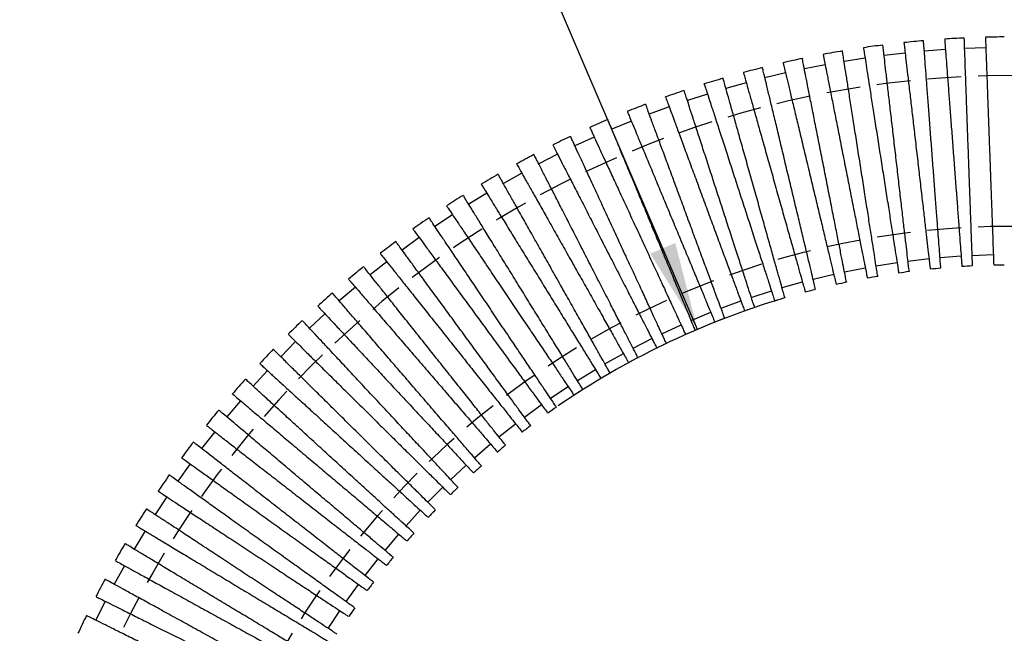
# Model space of a CAD drawing. Header units: millimetres. Extents: x 13 to 546, y 13 to 419.
# Tile 27 of 30: x 371 to 445, y 325 to 371. Entities that reach past the tile are written whole.
import ezdxf

# ---------------------------------------------------------------- set-up
doc = ezdxf.new("R2010")
doc.units = ezdxf.units.MM
doc.header["$LTSCALE"] = 2
doc.linetypes.add('HIDDEN', pattern=[1.905, 1.27, -0.635])
doc.layers.add('DIMENSIONS', color=140, linetype='Continuous', lineweight=25)
doc.layers.add('HIDDEN', color=102, linetype='HIDDEN')
doc.styles.add('SLDTEXTSTYLE0', font='TXT', dxfattribs={"width": 0.7})
doc.dimstyles.new('SLDDIMSTYLE6', dxfattribs={"dimtxt": 4.316016, "dimasz": 6.604, "dimexe": 0, "dimexo": 0.0625, "dimgap": 1.079004, "dimtad": 0, "dimtih": 1, "dimtoh": 1, "dimlfac": 2, "dimrnd": 1e-09, "dimzin": 4, "dimdsep": 46, "dimtxsty": 'SLDTEXTSTYLE0', "dimsah": 1, "dimcen": 0, "dimadec": 0, "dimazin": 1, "dimtfac": 1, "dimtofl": 0, "dimtmove": 0, "dimatfit": 3, "dimfxl": 0, "dimfrac": 2, "dimtolj": 1, "dimtzin": 12, "dimarcsym": 0})

# ---------------------------------------------------------------- blocks, each defined once
blk = doc.blocks.new('_D_13')
at = {"layer": 'DIMENSIONS'}
for p, q in [((375.526, 390.157), (374.077, 390.157)), ((374.077, 390.157), (374.077, 383.298)), ((388.351, 390.157), (389.801, 390.157)), ((389.801, 390.157), (389.801, 383.298)), ((406.727, 383.89), (395.615, 383.89)), ((422.198, 347.671), (406.727, 383.89)), ((374.077, 383.298), (375.526, 383.298)), ((389.801, 383.298), (388.351, 383.298))]:
    blk.add_line(p, q, dxfattribs=at)
blk.add_arc((445.767, 292.494), 60, 107.08875, 124.51767, dxfattribs=at)
blk.add_solid([(422.198, 347.671), (420.538, 354.143), (418.67, 353.345)], dxfattribs=at)
at = {"layer": 'DIMENSIONS', "char_height": 4.2333, "attachment_point": 1, "style": 'SLDTEXTSTYLE0'}
for s, insert in [('R60.0', (373.562, 396.581)), ('2.36', (375.526, 388.755)), ('STATIC', (371.438, 380.929))]:
    blk.add_mtext(s, dxfattribs=dict(at, insert=insert))

msp = doc.modelspace()

# ---------------------------------------------------------------- linework, layer by layer
for p, q in [((443.7979, 368.7788), (442.2115, 368.7214)), ((434.7506, 368.0048), (433.1822, 367.7593)), ((437.7554, 368.3825), (436.1785, 368.1994)), ((440.7727, 368.6406), (439.1898, 368.5202)), ((431.7632, 367.5083), (430.2058, 367.2007)), ((428.7979, 366.8935), (427.2539, 366.5244)), ((425.8593, 366.1617), (424.3312, 365.7316)), ((422.9521, 365.3138), (421.4422, 364.8234)), ((420.0808, 364.3512), (418.5915, 363.8013)), ((417.2499, 363.2754), (415.7837, 362.6669)), ((414.464, 362.0882), (413.023, 361.422)), ((411.7273, 360.7914), (410.3139, 360.0685)), ((409.0443, 359.387), (407.6607, 358.6086)), ((406.4191, 357.8772), (405.0675, 357.0446)), ((403.8558, 356.2645), (402.5383, 355.3789)), ((401.3586, 354.5514), (400.0773, 353.6142)), ((442.7731, 353.219), (444.3596, 353.2765)), ((398.9313, 352.7405), (397.6882, 351.7532)), ((435.5813, 352.4334), (437.1497, 352.679)), ((437.9675, 352.7904), (439.5444, 352.9735)), ((440.3661, 353.0524), (441.949, 353.1728)), ((430.8606, 351.4371), (432.4046, 351.8062)), ((433.2111, 351.9821), (434.7685, 352.2896)), ((428.5337, 350.7992), (430.0618, 351.2293)), ((396.5778, 350.8347), (395.3748, 349.7989)), ((426.2339, 350.0695), (427.7437, 350.5599)), ((423.9648, 349.2491), (425.454, 349.799)), ((394.3017, 348.8371), (393.1408, 347.7543)), ((421.7301, 348.3394), (423.1963, 348.9479)), ((419.5332, 347.3417), (420.9742, 348.0079)), ((392.1067, 346.7507), (390.9897, 345.6227)), ((417.3777, 346.2576), (418.7911, 346.9805)), ((415.2669, 345.0888), (416.6504, 345.8672)), ((389.9962, 344.5789), (388.9248, 343.4075)), ((413.2041, 343.8372), (414.5557, 344.6699)), ((411.1926, 342.5048), (412.51, 343.3904)), ((387.9735, 342.3251), (386.9494, 341.112)), ((409.2355, 341.0936), (410.5168, 342.0308)), ((386.0419, 339.9927), (385.0667, 338.74)), ((407.336, 339.6058), (408.5791, 340.5932)), ((405.497, 338.0439), (406.6999, 339.0798)), ((384.2043, 337.5856), (383.2796, 336.2952)), ((403.7214, 336.4102), (404.8823, 337.493)), ((402.012, 334.7074), (403.1291, 335.8354)), ((382.4637, 335.1074), (381.5909, 333.7814)), ((400.3716, 332.938), (401.443, 334.1095)), ((380.8227, 332.5622), (380.0033, 331.2025)), ((398.8026, 331.105), (399.8267, 332.318)), ((397.3076, 329.2112), (398.2828, 330.4639)), ((379.2841, 329.9538), (378.5192, 328.5627)), ((395.8889, 327.2595), (396.8136, 328.5499)), ((377.8501, 327.2864), (377.1411, 325.8661)), ((394.5488, 325.2531), (395.4216, 326.5792))]:
    msp.add_line(p, q)
for radius, start, end in [(77.1, 92.664854, 93.758767), (77.1, 90.435049, 91.484607), (77.1, 97.212752, 98.306631), (77.1, 94.938774, 96.032326), (77.1, 99.486582, 100.580253), (77.1, 104.034368, 105.128471), (77.1, 101.760659, 102.854563), (77.1, 106.308573, 107.402432), (77.1, 108.582111, 109.676518), (77.1, 110.856485, 111.950294), (77.1, 113.13, 114.224152), (77.1, 115.404168, 116.498114), (77.1, 117.677797, 118.772033), (77.1, 119.952112, 121.045701), (77.1, 122.225339, 123.320037), (77.1, 124.499829, 125.593641), (77.1, 126.773505, 127.867625), (77.1, 129.04774, 130.141385), (60, 97.379669, 98.138842), (60, 95.107574, 95.864151), (60, 92.83213, 93.591221), (60, 90.559866, 91.316244), (60, 101.927268, 102.686466), (60, 99.655266, 100.413795), (77.1, 131.322471, 132.415613), (60, 104.202893, 104.961845), (60, 106.474997, 107.234042), (60, 108.750468, 109.509621), (77.1, 133.595581, 134.689197), (60, 111.023153, 111.781685), (60, 113.297999, 114.057119), (60, 115.570559, 116.329413), (77.1, 135.869302, 136.963359), (60, 117.845523, 118.604795), (60, 120.12064, 120.877152), (77.1, 138.143393, 139.237157), (60, 122.393619, 123.15198), (77.1, 140.417947, 141.51123), (60, 124.668422, 125.426726), (60, 126.940575, 127.699861), (77.1, 142.691243, 143.784634), (60, 129.21619, 129.975102), (60, 131.489051, 132.247371), (77.1, 144.965078, 146.059079), (60, 133.763775, 134.522294), (77.1, 147.239084, 148.33288), (60, 136.035889, 136.794987), (60, 138.311357, 139.070557), (77.1, 149.513404, 150.606886), (60, 140.584323, 141.342704), (77.1, 151.786879, 152.880122), (60, 142.859139, 143.617494), (60, 145.133942, 145.89037), (77.1, 154.061146, 155.154696)]:
    msp.add_arc((445.7674, 292.4939), radius, start, end)
for points, knots in [([(442.8009, 352.4513), (442.8011, 352.446), (442.8017, 352.4301), (442.7932, 352.6646), (442.776, 353.1386), (442.7505, 353.8426), (442.7176, 354.7496), (442.6785, 355.8303), (442.634, 357.0596), (442.5855, 358.3975), (442.5343, 359.8099), (442.482, 361.2544), (442.4299, 362.6906), (442.3797, 364.0789), (442.3326, 365.3769), (442.29, 366.5522), (442.2533, 367.566), (442.2233, 368.3946), (442.2008, 369.0144), (442.1874, 369.386), (442.1818, 369.5401), (442.1832, 369.5015), (442.1833, 369.4975)], [0, 0, 0, 0, 0.027487, 0.0811715, 0.134855, 0.1885386, 0.2422245, 0.2959104, 0.3496005, 0.4032907, 0.4569845, 0.5106784, 0.5643737, 0.6180691, 0.6717634, 0.7254578, 0.7791495, 0.8328412, 0.8865298, 0.9402185, 0.9939047, 1, 1, 1, 1]), ([(443.7699, 369.5519), (443.7703, 369.5423), (443.771, 369.5211), (443.7827, 369.1985), (443.8027, 368.6467), (443.8306, 367.8779), (443.8657, 366.9084), (443.9065, 365.7809), (443.9527, 364.5076), (444.0019, 363.1472), (444.0539, 361.7139), (444.106, 360.2739), (444.1579, 358.8422), (444.2071, 357.4849), (444.253, 356.2163), (444.2937, 355.0948), (444.3285, 354.1327), (444.3561, 353.372), (444.3757, 352.8299), (444.387, 352.5194), (444.3875, 352.5039), (444.3878, 352.4971)], [0, 0, 0, 0, 0.0442927, 0.0987481, 0.1516686, 0.2061238, 0.2590458, 0.3135024, 0.3664271, 0.4208864, 0.4738141, 0.5282765, 0.5812064, 0.6356712, 0.6886014, 0.7430666, 0.7959944, 0.8504574, 0.9033813, 0.9578401, 1, 1, 1, 1]), ([(434.631, 368.7693), (434.6325, 368.7596), (434.6359, 368.738), (434.6859, 368.4181), (434.7715, 367.8717), (434.8906, 367.1108), (435.0407, 366.1517), (435.2153, 365.0364), (435.4124, 363.7771), (435.623, 362.4319), (435.8448, 361.0148), (436.0677, 359.5912), (436.2892, 358.1759), (436.4992, 356.8344), (436.6955, 355.5807), (436.8689, 354.4725), (437.0177, 353.5221), (437.1353, 352.7709), (437.219, 352.2359), (437.2669, 351.9299), (437.2692, 351.9151), (437.2703, 351.9087)], [0, 0, 0, 0, 0.04441852, 0.09887518, 0.15179694, 0.20625335, 0.25917657, 0.31363442, 0.36656029, 0.42102086, 0.47394974, 0.52841344, 0.58134452, 0.63581059, 0.68874191, 0.74320836, 0.79613742, 0.85060165, 0.90352667, 0.95798675, 1, 1, 1, 1]), ([(438.0561, 352.0273), (438.0568, 352.0212), (438.059, 352.0022), (438.033, 352.2264), (437.9794, 352.6883), (437.899, 353.3803), (437.7952, 354.2747), (437.6712, 355.3428), (437.5299, 356.5599), (437.3759, 357.8863), (437.2131, 359.2882), (437.0464, 360.7235), (436.8806, 362.1521), (436.7201, 363.5345), (436.5698, 364.8288), (436.4336, 366.0022), (436.3158, 367.0164), (436.2193, 367.8475), (436.1469, 368.4715), (436.1028, 368.8508), (436.0843, 369.01), (436.0887, 368.9725), (436.0893, 368.9676)], [0, 0, 0, 0, 0.0254611, 0.0791464, 0.1328306, 0.1865148, 0.2402013, 0.2938878, 0.3475786, 0.4012693, 0.4549638, 0.5086583, 0.5623543, 0.6160503, 0.6697454, 0.7234405, 0.7771329, 0.8308253, 0.8845147, 0.9382041, 0.991891, 1, 1, 1, 1]), ([(437.6663, 369.1496), (437.6673, 369.1413), (437.6694, 369.1224), (437.7061, 368.8066), (437.7693, 368.262), (437.8577, 367.501), (437.9692, 366.5404), (438.0991, 365.4221), (438.2458, 364.1583), (438.4027, 362.8074), (438.568, 361.3834), (438.7342, 359.9521), (438.8995, 358.5283), (439.0563, 357.1779), (439.2029, 355.915), (439.3326, 354.7978), (439.444, 353.8385), (439.5322, 353.0791), (439.5952, 352.5365), (439.6316, 352.2231), (439.6336, 352.2055), (439.6345, 352.1977)], [0, 0, 0, 0, 0.0434376, 0.0978936, 0.1508147, 0.2052705, 0.2581931, 0.3126503, 0.3655755, 0.4200354, 0.4729636, 0.5274267, 0.5803571, 0.6348225, 0.6877532, 0.7422191, 0.7951475, 0.8496112, 0.9025356, 0.9569951, 1, 1, 1, 1]), ([(440.4244, 352.2851), (440.4248, 352.2794), (440.4262, 352.2616), (440.4086, 352.4924), (440.373, 352.9607), (440.32, 353.6583), (440.2513, 354.5619), (440.1697, 355.634), (440.0763, 356.8624), (439.9753, 358.1906), (439.8678, 359.6047), (439.7587, 361.0394), (439.6491, 362.4799), (439.5442, 363.8594), (439.445, 365.1636), (439.3562, 366.3322), (439.2785, 367.3535), (439.2158, 368.1781), (439.1681, 368.8058), (439.1398, 369.177), (439.1277, 369.3362), (439.1307, 369.2976), (439.131, 369.2928)], [0, 0, 0, 0, 0.0260862, 0.080537, 0.1334523, 0.187902, 0.2408196, 0.2952717, 0.3481935, 0.4026498, 0.4555752, 0.5100354, 0.5629622, 0.6174239, 0.6703497, 0.7248105, 0.7777337, 0.8321919, 0.8851121, 0.9395671, 0.9924849, 1, 1, 1, 1]), ([(440.7141, 369.4106), (440.7148, 369.4022), (440.7162, 369.3831), (440.7404, 369.0659), (440.782, 368.5189), (440.8401, 367.7549), (440.9134, 366.7903), (440.9988, 365.6676), (441.0953, 364.3989), (441.1984, 363.0428), (441.3071, 361.6133), (441.4164, 360.1765), (441.5251, 358.7473), (441.6281, 357.3919), (441.7245, 356.1242), (441.8098, 355.0029), (441.883, 354.0401), (441.941, 353.2781), (441.9824, 352.7336), (442.0063, 352.4192), (442.0076, 352.4017), (442.0082, 352.3939)], [0, 0, 0, 0, 0.043403, 0.0978589, 0.15078, 0.2052357, 0.2581582, 0.3126153, 0.3655404, 0.4200003, 0.4729284, 0.5273914, 0.5803218, 0.6347871, 0.6877178, 0.7421835, 0.7951119, 0.8495755, 0.9024998, 0.9569592, 1, 1, 1, 1]), ([(431.6126, 368.2711), (431.6151, 368.2584), (431.6205, 368.231), (431.6857, 367.9008), (431.7948, 367.3486), (431.9456, 366.5848), (432.1352, 365.6249), (432.3551, 364.5114), (432.6029, 363.2561), (432.8673, 361.9171), (433.1455, 360.5083), (433.4247, 359.0947), (433.7019, 357.6911), (433.9642, 356.3624), (434.2091, 355.1223), (434.4252, 354.0281), (434.6101, 353.0919), (434.7557, 352.3542), (434.8587, 351.8327), (434.9164, 351.5407), (434.9182, 351.5314), (434.919, 351.5275)], [0, 0, 0, 0, 0.0467614, 0.1012163, 0.1541365, 0.2085912, 0.2615128, 0.3159691, 0.3688934, 0.4233523, 0.4762796, 0.5307417, 0.5836712, 0.6381356, 0.6910652, 0.74553, 0.7984573, 0.8529198, 0.9058431, 0.9603014, 1, 1, 1, 1]), ([(435.7003, 351.6728), (435.7014, 351.6663), (435.7048, 351.6444), (435.6708, 351.8613), (435.6002, 352.3126), (435.4937, 352.9932), (435.355, 353.8786), (435.1901, 354.9327), (435.0006, 356.1431), (434.7953, 357.4543), (434.5764, 358.8527), (434.354, 360.2736), (434.1304, 361.7022), (433.9159, 363.0724), (433.7128, 364.3701), (433.5304, 365.535), (433.3706, 366.5558), (433.2411, 367.383), (433.1421, 368.0157), (433.0824, 368.397), (433.0564, 368.5633), (433.0621, 368.5266), (433.0631, 368.5206)], [0, 0, 0, 0, 0.0233102, 0.0777632, 0.1306806, 0.1851325, 0.2380522, 0.2925063, 0.3454301, 0.3998885, 0.452816, 0.5072782, 0.5602072, 0.6146711, 0.6675991, 0.7220621, 0.7749875, 0.8294479, 0.8823703, 0.9368276, 0.9897476, 1, 1, 1, 1]), ([(431.0396, 350.6886), (431.0412, 350.6816), (431.0471, 350.6568), (430.9991, 350.8579), (430.8958, 351.2899), (430.7379, 351.9505), (430.5323, 352.8106), (430.2854, 353.8431), (430.0031, 355.0241), (429.6945, 356.3151), (429.3675, 357.6832), (429.0318, 359.0873), (428.6969, 360.4882), (428.3721, 361.8471), (428.0671, 363.1228), (427.7897, 364.283), (427.549, 365.2899), (427.3506, 366.1198), (427.2005, 366.748), (427.1066, 367.1407), (427.066, 367.3107), (427.074, 367.277), (427.0755, 367.2707)], [0, 0, 0, 0, 0.0209657, 0.0746539, 0.1283409, 0.1820279, 0.2357171, 0.2894063, 0.3430997, 0.3967931, 0.4504903, 0.5041875, 0.5578863, 0.6115851, 0.6652831, 0.7189811, 0.7726765, 0.8263719, 0.8800642, 0.9337566, 0.9874464, 1, 1, 1, 1]), ([(428.616, 367.6544), (428.62, 367.6378), (428.6284, 367.6029), (428.7102, 367.2603), (428.8439, 366.7012), (429.0273, 365.9339), (429.257, 364.9733), (429.5226, 363.8619), (429.8215, 362.6117), (430.1398, 361.2805), (430.4741, 359.8819), (430.809, 358.4807), (431.1412, 357.0914), (431.4551, 355.7783), (431.7475, 354.555), (432.005, 353.478), (432.2246, 352.5591), (432.397, 351.838), (432.5177, 351.3331), (432.5836, 351.0574), (432.5843, 351.0544), (432.5846, 351.0532)], [0, 0, 0, 0, 0.0493633, 0.103824, 0.1567497, 0.2112102, 0.2641374, 0.3185994, 0.3715293, 0.4259941, 0.478927, 0.5333949, 0.5863299, 0.6408001, 0.6937353, 0.7482058, 0.8011386, 0.8556067, 0.9085354, 0.9629993, 1, 1, 1, 1]), ([(433.36, 351.2278), (433.3613, 351.2211), (433.3658, 351.1985), (433.3243, 351.4086), (433.2366, 351.8525), (433.1037, 352.5257), (432.9311, 353.3996), (432.7244, 354.4466), (432.4883, 355.6421), (432.2305, 356.9475), (431.9577, 358.3294), (431.6779, 359.7462), (431.399, 361.1585), (431.1287, 362.5271), (430.8753, 363.8105), (430.6451, 364.9763), (430.4456, 365.9864), (430.2816, 366.817), (430.1578, 367.4437), (430.0813, 367.8312), (430.0486, 367.9968), (430.0556, 367.9615), (430.0568, 367.9556)], [0, 0, 0, 0, 0.022766, 0.0764524, 0.1301377, 0.1838229, 0.2375104, 0.291198, 0.3448897, 0.3985814, 0.4522769, 0.5059724, 0.5596694, 0.6133665, 0.6670627, 0.7207589, 0.7744525, 0.8281461, 0.8818366, 0.9355271, 0.9892152, 1, 1, 1, 1]), ([(425.6455, 366.9215), (425.6516, 366.8997), (425.664, 366.8555), (425.7648, 366.4975), (425.9244, 365.9303), (426.1415, 365.1592), (426.412, 364.1978), (426.724, 363.0892), (427.0741, 361.8452), (427.4462, 360.5232), (427.8363, 359.1369), (428.2265, 357.7505), (428.6127, 356.3783), (428.977, 355.0837), (429.3157, 353.8803), (429.6131, 352.8235), (429.866, 351.9252), (430.0634, 351.2236), (430.2, 350.7381), (430.2723, 350.4812), (430.2713, 350.485), (430.2709, 350.4864)], [0, 0, 0, 0, 0.05276115, 0.10721775, 0.16013959, 0.21459608, 0.26751949, 0.32197754, 0.37490367, 0.4293645, 0.48229363, 0.53675758, 0.58968878, 0.64415499, 0.69708625, 0.75155264, 0.80448146, 0.85894545, 0.91187017, 0.96632992, 1, 1, 1, 1]), ([(422.7107, 366.057), (422.7098, 366.0596), (422.6975, 366.0978), (422.7435, 365.9561), (422.8527, 365.6197), (423.0425, 365.0352), (423.2936, 364.2621), (423.6062, 363.2996), (423.9651, 362.1947), (424.3667, 360.9579), (424.7925, 359.6469), (425.2381, 358.2749), (425.6828, 356.9057), (426.122, 355.5532), (426.5355, 354.2802), (426.9189, 353.0997), (427.2545, 352.0663), (427.5386, 351.1915), (427.7592, 350.5123), (427.9096, 350.0492), (427.9863, 349.8129), (427.9828, 349.8237), (427.9816, 349.8275)], [0, 0, 0, 0, 0.0038321, 0.0567453, 0.111193, 0.1641063, 0.2185539, 0.2714688, 0.325918, 0.3788357, 0.4332877, 0.4862083, 0.5406635, 0.5935861, 0.6480435, 0.7009661, 0.7554236, 0.8083437, 0.8627987, 0.9157146, 0.9701653, 1, 1, 1, 1]), ([(428.7425, 350.0571), (428.7445, 350.0501), (428.7522, 350.0228), (428.6986, 350.2131), (428.5812, 350.6303), (428.3996, 351.2754), (428.1623, 352.1187), (427.8766, 353.1338), (427.5492, 354.2972), (427.1908, 355.5709), (426.8104, 356.9225), (426.4195, 358.3114), (426.029, 359.6989), (425.6498, 361.0464), (425.2933, 362.3132), (424.9685, 363.4672), (424.6861, 364.4707), (424.4526, 365.3002), (424.2752, 365.9306), (424.1628, 366.3298), (424.1133, 366.5059), (424.1221, 366.4745), (424.124, 366.4677)], [0, 0, 0, 0, 0.0186773, 0.0723653, 0.1260521, 0.1797389, 0.2334278, 0.2871168, 0.3408099, 0.394503, 0.4481999, 0.5018969, 0.5555955, 0.6092941, 0.662992, 0.7166898, 0.7703851, 0.8240803, 0.8777725, 0.9314647, 0.9851544, 1, 1, 1, 1]), ([(419.8127, 365.0771), (419.811, 365.0819), (419.7977, 365.1178), (419.8537, 364.9662), (419.9837, 364.614), (420.2026, 364.0212), (420.4899, 363.2432), (420.8453, 362.2805), (421.2518, 361.1797), (421.7053, 359.9516), (422.1847, 358.6532), (422.6852, 357.2978), (423.1835, 355.9482), (423.6746, 354.6182), (424.1356, 353.3696), (424.5619, 352.2152), (424.9337, 351.2082), (425.2469, 350.3601), (425.4884, 349.7061), (425.65, 349.2683), (425.7292, 349.0538), (425.7227, 349.0715), (425.7206, 349.0771)], [0, 0, 0, 0, 0.0080901, 0.0610113, 0.1154671, 0.1683884, 0.2228443, 0.2757672, 0.3302248, 0.3831505, 0.4376109, 0.4905395, 0.545003, 0.5979337, 0.6523993, 0.7053298, 0.7597955, 0.8127234, 0.8671864, 0.9201101, 0.9745689, 1, 1, 1, 1]), ([(426.4727, 349.3342), (426.4749, 349.3274), (426.4846, 349.2975), (426.4268, 349.4754), (426.2971, 349.8749), (426.0935, 350.5018), (425.826, 351.3252), (425.503, 352.3199), (425.1319, 353.4626), (424.7248, 354.7161), (424.292, 356.0486), (423.8467, 357.4199), (423.4011, 358.7918), (422.9677, 360.1262), (422.5596, 361.3829), (422.1871, 362.5299), (421.8624, 363.5297), (421.593, 364.3591), (421.3873, 364.9925), (421.255, 365.3997), (421.1953, 365.5836), (421.2045, 365.5554), (421.2067, 365.5484)], [0, 0, 0, 0, 0.0158335, 0.0695253, 0.1232158, 0.1769063, 0.2305988, 0.2842914, 0.3379881, 0.3916848, 0.4453853, 0.4990859, 0.5527882, 0.6064906, 0.6601922, 0.7138937, 0.7675928, 0.8212918, 0.8749878, 0.9286838, 0.9823773, 1, 1, 1, 1]), ([(424.2349, 348.5177), (424.2369, 348.5121), (424.2493, 348.4786), (424.1896, 348.6404), (424.0518, 349.0134), (423.83, 349.6143), (423.5353, 350.4124), (423.179, 351.3772), (422.7655, 352.4971), (422.3137, 353.7208), (421.8283, 355.0354), (421.3317, 356.3802), (420.8291, 357.7413), (420.3439, 359.0556), (419.8808, 360.3096), (419.4615, 361.4451), (419.0902, 362.4508), (418.7845, 363.2788), (418.5457, 363.9254), (418.3916, 364.3428), (418.3174, 364.5438), (418.326, 364.5205), (418.3285, 364.5136)], [0, 0, 0, 0, 0.0109139, 0.0653716, 0.118293, 0.172749, 0.2256724, 0.2801304, 0.3330578, 0.3875199, 0.4404512, 0.4949173, 0.5478503, 0.6023185, 0.6552508, 0.7097183, 0.7626481, 0.8171131, 0.8700399, 0.9245018, 0.9774262, 1, 1, 1, 1]), ([(416.9506, 363.9965), (416.9567, 363.9819), (416.9695, 363.9511), (417.1026, 363.6303), (417.3216, 363.1027), (417.6228, 362.377), (418.0003, 361.4674), (418.4374, 360.4141), (418.9295, 359.2286), (419.4537, 357.9654), (420.0047, 356.6378), (420.557, 355.3072), (421.1048, 353.9872), (421.6229, 352.739), (422.1058, 351.5755), (422.5312, 350.5505), (422.8945, 349.6752), (423.1799, 348.9875), (423.3804, 348.5044), (423.4907, 348.2387), (423.4926, 348.2341), (423.4934, 348.2322)], [0, 0, 0, 0, 0.0485342, 0.1029948, 0.1559205, 0.2103809, 0.2633081, 0.3177701, 0.3707, 0.4251647, 0.4780976, 0.5325654, 0.5855004, 0.6399706, 0.6929057, 0.7473762, 0.800309, 0.8547771, 0.9077059, 0.9621698, 1, 1, 1, 1]), ([(422.0252, 347.6284), (422.0277, 347.6224), (422.0359, 347.6025), (421.9511, 347.8069), (421.7753, 348.2305), (421.5106, 348.8683), (421.1665, 349.6974), (420.757, 350.6839), (420.287, 351.8165), (419.7779, 353.043), (419.2352, 354.3506), (418.6839, 355.679), (418.1297, 357.0144), (417.5982, 358.2949), (417.095, 359.5073), (416.6434, 360.5954), (416.2479, 361.5484), (415.9275, 362.3204), (415.6826, 362.9103), (415.5355, 363.2649), (415.4715, 363.4191), (415.4858, 363.3846), (415.488, 363.3792)], [0, 0, 0, 0, 0.0237191, 0.078174, 0.1310933, 0.185547, 0.2384686, 0.2929247, 0.3458504, 0.4003107, 0.45324, 0.5077042, 0.560635, 0.6151009, 0.6680307, 0.7224957, 0.775423, 0.8298853, 0.8828095, 0.9372687, 0.9901906, 1, 1, 1, 1]), ([(419.8565, 346.6425), (419.8594, 346.6362), (419.8694, 346.6146), (419.7794, 346.8092), (419.5901, 347.2186), (419.303, 347.8396), (418.9288, 348.649), (418.4826, 349.614), (417.9697, 350.7233), (417.4136, 351.926), (416.8201, 353.2096), (416.2167, 354.5146), (415.6096, 355.8276), (415.027, 357.0878), (414.4747, 358.2823), (413.9785, 359.3554), (413.5433, 360.2968), (413.19, 361.0609), (412.9192, 361.6466), (412.7547, 362.0023), (412.6824, 362.1587), (412.6976, 362.1257), (412.7003, 362.1198)], [0, 0, 0, 0, 0.0220981, 0.0765498, 0.1294658, 0.1839163, 0.2368346, 0.2912873, 0.3442097, 0.3986667, 0.4515928, 0.5060536, 0.5589812, 0.6134438, 0.6663704, 0.7208321, 0.7737562, 0.8282153, 0.8811364, 0.9355923, 0.988511, 1, 1, 1, 1]), ([(414.1349, 362.7998), (414.1426, 362.7831), (414.1587, 362.7484), (414.3085, 362.4244), (414.5513, 361.8994), (414.8836, 361.1806), (415.2992, 360.2817), (415.7797, 359.2425), (416.3198, 358.0743), (416.8948, 356.8308), (417.4985, 355.5251), (418.103, 354.2176), (418.7022, 352.9216), (419.2683, 351.6973), (419.7954, 350.5574), (420.2592, 349.5543), (420.6545, 348.6993), (420.9644, 348.0291), (421.1808, 347.5611), (421.298, 347.3075), (421.2986, 347.3063), (421.2988, 347.3058)], [0, 0, 0, 0, 0.0502402, 0.10469691, 0.15761882, 0.21207539, 0.26499884, 0.31945693, 0.37238308, 0.42684392, 0.47977307, 0.53423705, 0.58716832, 0.64163458, 0.69456595, 0.74903247, 0.80196146, 0.85642562, 0.90935052, 0.96381047, 1, 1, 1, 1]), ([(411.3732, 361.4837), (411.3792, 361.472), (411.3921, 361.4467), (411.5457, 361.1464), (411.8023, 360.6447), (412.1571, 359.951), (412.6029, 359.0795), (413.1199, 358.0685), (413.7027, 356.9291), (414.3243, 355.7137), (414.9783, 354.4351), (415.6344, 353.1523), (416.2858, 351.8786), (416.9025, 350.673), (417.4779, 349.548), (417.9855, 348.5554), (418.4198, 347.7063), (418.7619, 347.0374), (419.0037, 346.5648), (419.1389, 346.3005), (419.143, 346.2923), (419.1448, 346.2889)], [0, 0, 0, 0, 0.0468001, 0.1012602, 0.1541853, 0.2086452, 0.2615718, 0.3160332, 0.3689625, 0.4234266, 0.4763589, 0.5308261, 0.5837606, 0.6382302, 0.6911649, 0.7456347, 0.7985671, 0.8530347, 0.905963, 0.9604265, 1, 1, 1, 1]), ([(417.7282, 345.5724), (417.731, 345.5668), (417.7402, 345.5487), (417.6378, 345.749), (417.4272, 346.1608), (417.1113, 346.7784), (416.7012, 347.5803), (416.2137, 348.5335), (415.6544, 349.627), (415.049, 350.8105), (414.4039, 352.0719), (413.7489, 353.3525), (413.0907, 354.6394), (412.4599, 355.8728), (411.8629, 357.04), (411.3274, 358.0869), (410.8588, 359.0032), (410.4796, 359.7446), (410.1902, 360.3103), (410.0173, 360.6485), (409.9425, 360.7948), (409.9597, 360.7611), (409.9622, 360.7562)], [0, 0, 0, 0, 0.0245558, 0.0790111, 0.1319306, 0.1863847, 0.2393066, 0.293763, 0.346689, 0.4011497, 0.4540794, 0.5085439, 0.561475, 0.6159411, 0.6688713, 0.7233365, 0.7762641, 0.8307267, 0.8836512, 0.9381106, 0.9910328, 1, 1, 1, 1]), ([(408.6626, 360.0654), (408.6608, 360.0686), (408.6414, 360.103), (408.7168, 359.969), (408.8944, 359.6534), (409.1991, 359.1118), (409.6008, 358.3978), (410.0997, 357.5109), (410.6716, 356.4944), (411.3109, 355.3581), (411.9879, 354.1547), (412.6957, 352.8967), (413.4014, 351.6423), (414.0978, 350.4044), (414.7527, 349.2403), (415.3593, 348.1622), (415.8895, 347.2197), (416.3375, 346.4234), (416.6844, 345.8068), (416.9193, 345.3893), (417.0373, 345.1796), (417.0302, 345.1922), (417.0278, 345.1965)], [0, 0, 0, 0, 0.0054648, 0.0583828, 0.1128354, 0.1657535, 0.220206, 0.2731257, 0.3275799, 0.3805024, 0.4349594, 0.4878848, 0.542345, 0.5952724, 0.6497347, 0.7026621, 0.7571244, 0.8100492, 0.8645091, 0.9174297, 0.9718853, 1, 1, 1, 1]), ([(415.6479, 344.4116), (415.6511, 344.4059), (415.6678, 344.3762), (415.5796, 344.5329), (415.3795, 344.8886), (415.0613, 345.4542), (414.6403, 346.2026), (414.1327, 347.1048), (413.5446, 348.1501), (412.903, 349.2905), (412.2146, 350.5142), (411.5112, 351.7644), (410.8002, 353.0283), (410.1143, 354.2473), (409.4608, 355.409), (408.8698, 356.4593), (408.3474, 357.3879), (407.9184, 358.1504), (407.5846, 358.7438), (407.3713, 359.1229), (407.2706, 359.302), (407.2841, 359.2779), (407.2879, 359.2712)], [0, 0, 0, 0, 0.0130628, 0.0675192, 0.1204395, 0.1748944, 0.2278167, 0.2822735, 0.3351999, 0.3896609, 0.4425911, 0.4970562, 0.549988, 0.604455, 0.6573861, 0.7118524, 0.7647811, 0.8192448, 0.8721705, 0.9266311, 0.9795543, 1, 1, 1, 1]), ([(406.0192, 358.5263), (406.0151, 358.5329), (405.9989, 358.5592), (406.1006, 358.3942), (406.3214, 358.0357), (406.6723, 357.4661), (407.1255, 356.7305), (407.6794, 355.8314), (408.3076, 354.8118), (409.0038, 353.6818), (409.7356, 352.4938), (410.4957, 351.2601), (411.2487, 350.0377), (411.987, 348.8393), (412.6763, 347.7204), (413.3095, 346.6926), (413.8575, 345.8031), (414.3138, 345.0626), (414.6603, 344.5001), (414.8818, 344.1405), (414.9818, 343.9782), (414.9654, 344.0048), (414.9617, 344.0109)], [0, 0, 0, 0, 0.017496, 0.0704172, 0.1248731, 0.1777945, 0.2322506, 0.2851739, 0.3396318, 0.3925579, 0.4470186, 0.4999477, 0.5544115, 0.6073424, 0.6618082, 0.7147387, 0.7692043, 0.822132, 0.8765948, 0.9295183, 0.9839768, 1, 1, 1, 1]), ([(413.6209, 343.1607), (413.6215, 343.1597), (413.6423, 343.1259), (413.5674, 343.2474), (413.3838, 343.5455), (413.0673, 344.0592), (412.641, 344.7513), (412.1162, 345.6031), (411.5054, 346.5944), (410.8288, 347.6928), (410.1031, 348.8707), (409.3506, 350.0921), (408.592, 351.3236), (407.8485, 352.5304), (407.1424, 353.6766), (406.4918, 354.7326), (405.9177, 355.6644), (405.4337, 356.4501), (405.0555, 357.064), (404.7964, 357.4845), (404.663, 357.7011), (404.6673, 357.6941), (404.6689, 357.6916)], [0, 0, 0, 0, 0.0016056, 0.0553036, 0.1089998, 0.162696, 0.2163939, 0.2700918, 0.3237937, 0.3774955, 0.4312014, 0.4849074, 0.5386154, 0.5923234, 0.646031, 0.6997385, 0.7534437, 0.8071489, 0.8608511, 0.9145532, 0.9682527, 1, 1, 1, 1]), ([(403.4325, 356.8942), (403.4299, 356.8981), (403.4226, 356.9089), (403.5606, 356.7037), (403.8281, 356.3057), (404.2289, 355.7095), (404.7362, 354.9549), (405.3469, 354.0464), (406.0322, 353.027), (406.7851, 351.9068), (407.5709, 350.7379), (408.3814, 349.5323), (409.179, 348.3457), (409.9556, 347.1905), (410.6751, 346.1201), (411.3302, 345.1456), (411.8907, 344.3118), (412.3496, 343.6291), (412.6907, 343.1218), (412.8916, 342.8228), (412.9753, 342.6984), (412.9532, 342.7312), (412.9519, 342.7331)], [0, 0, 0, 0, 0.0300383, 0.0829691, 0.1374349, 0.1903662, 0.2448323, 0.2977656, 0.3522337, 0.4051698, 0.4596409, 0.5125799, 0.5670541, 0.6199947, 0.6744706, 0.7274105, 0.7818859, 0.8348228, 0.8892951, 0.9422278, 0.9966957, 1, 1, 1, 1]), ([(411.6266, 341.859), (411.623, 341.8644), (411.615, 341.8764), (411.4408, 342.1354), (411.1413, 342.581), (410.713, 343.2182), (410.181, 344.0096), (409.5494, 344.9492), (408.8478, 345.9929), (408.0833, 347.1302), (407.2913, 348.3083), (406.48, 349.5151), (405.6871, 350.6948), (404.9205, 351.8351), (404.216, 352.8832), (403.5806, 353.8284), (403.0441, 354.6265), (402.6108, 355.2711), (402.3056, 355.7251), (402.1244, 355.9946), (402.113, 356.0116), (402.1078, 356.0194)], [0, 0, 0, 0, 0.04289511, 0.09581736, 0.15027431, 0.20319787, 0.25765601, 0.31058336, 0.36504538, 0.41797678, 0.47244305, 0.52537673, 0.5798455, 0.63277897, 0.68724764, 0.74017892, 0.79464539, 0.84757368, 0.90203704, 0.95496265, 1, 1, 1, 1]), ([(400.9047, 355.1719), (400.9086, 355.1665), (400.9174, 355.1546), (401.102, 354.9022), (401.4193, 354.4684), (401.8729, 353.8483), (402.4361, 353.0782), (403.1048, 352.1641), (403.8474, 351.1488), (404.6565, 350.0426), (405.4947, 348.8968), (406.3531, 347.7231), (407.1922, 346.576), (408.0033, 345.4671), (408.7487, 344.448), (409.4209, 343.5291), (409.9884, 342.7533), (410.4467, 342.1267), (410.7693, 341.6856), (410.9607, 341.424), (410.9725, 341.4078), (410.9779, 341.4004)], [0, 0, 0, 0, 0.04289084, 0.09581582, 0.1502756, 0.20320124, 0.2576616, 0.31058934, 0.36505183, 0.41798253, 0.47244807, 0.52538154, 0.57985001, 0.63278487, 0.68725488, 0.74018879, 0.79465795, 0.84758857, 0.90205441, 0.9549808, 1, 1, 1, 1]), ([(409.6889, 340.4736), (409.6917, 340.4698), (409.6994, 340.4593), (409.5534, 340.659), (409.2702, 341.0461), (408.846, 341.6261), (408.3092, 342.36), (407.6629, 343.2435), (406.9377, 344.235), (406.1408, 345.3244), (405.3093, 346.4613), (404.4516, 347.6339), (403.6075, 348.7879), (402.7857, 349.9113), (402.0243, 350.9523), (401.3311, 351.9), (400.738, 352.7109), (400.2524, 353.3747), (399.8916, 353.868), (399.6789, 354.1588), (399.5904, 354.2797), (399.6139, 354.2476), (399.6153, 354.2457)], [0, 0, 0, 0, 0.0300799, 0.0829992, 0.1374531, 0.1903733, 0.2448279, 0.2977517, 0.35221, 0.405138, 0.4596006, 0.5125311, 0.5669966, 0.6199271, 0.6743928, 0.7273213, 0.781785, 0.8347106, 0.8891711, 0.942094, 0.9965517, 1, 1, 1, 1]), ([(398.4427, 353.3556), (398.4419, 353.3567), (398.4168, 353.3883), (398.5073, 353.2744), (398.7262, 352.9988), (399.1022, 352.5253), (399.6098, 351.8862), (400.2312, 351.1038), (400.9585, 350.188), (401.7585, 349.1808), (402.6227, 348.0927), (403.5113, 346.9739), (404.415, 345.836), (405.292, 344.7318), (406.1333, 343.6726), (406.8998, 342.7075), (407.5839, 341.8462), (408.1531, 341.1295), (408.604, 340.5618), (408.907, 340.1803), (409.0657, 339.9805), (409.0594, 339.9884), (409.0571, 339.9913)], [0, 0, 0, 0, 0.0019193, 0.0563689, 0.1092832, 0.1637319, 0.216647, 0.2710964, 0.3240138, 0.3784656, 0.4313859, 0.4858408, 0.5387638, 0.5932215, 0.6461456, 0.7006046, 0.7535274, 0.8079853, 0.8609046, 0.9153589, 0.968274, 1, 1, 1, 1]), ([(407.8164, 339.001), (407.8211, 338.995), (407.8407, 338.9703), (407.7218, 339.1201), (407.462, 339.4471), (407.0476, 339.9689), (406.5119, 340.6435), (405.8564, 341.4687), (405.1127, 342.4051), (404.288, 343.4434), (403.4207, 344.5355), (402.5196, 345.67), (401.6265, 346.7945), (400.7506, 347.8973), (399.9325, 348.9274), (399.1806, 349.8741), (398.5295, 350.6938), (397.987, 351.377), (397.5744, 351.8964), (397.3096, 352.2298), (397.1895, 352.3811), (397.2085, 352.3571), (397.213, 352.3515)], [0, 0, 0, 0, 0.0166961, 0.069617, 0.1240725, 0.1769938, 0.2314497, 0.2843744, 0.3388337, 0.3917626, 0.4462263, 0.499158, 0.5536247, 0.6065569, 0.6610241, 0.7139545, 0.7684199, 0.8213473, 0.8758098, 0.9287344, 0.9831939, 1, 1, 1, 1]), ([(396.0783, 351.4147), (396.0738, 351.4201), (396.0528, 351.4444), (396.1753, 351.3021), (396.4485, 350.9849), (396.8775, 350.4867), (397.4431, 349.8298), (398.1231, 349.0402), (398.9093, 348.1271), (399.7658, 347.1324), (400.6836, 346.0666), (401.6202, 344.979), (402.5659, 343.8806), (403.477, 342.8225), (404.3442, 341.8156), (405.127, 340.9064), (405.8178, 340.1042), (406.3836, 339.4472), (406.8222, 338.9378), (407.0993, 338.6159), (407.2278, 338.4668), (407.2082, 338.4896), (407.2031, 338.4954)], [0, 0, 0, 0, 0.01532137, 0.06977798, 0.12269922, 0.17715512, 0.2300774, 0.2845343, 0.33745898, 0.39191831, 0.44484601, 0.49930847, 0.55223871, 0.60670388, 0.65963498, 0.71410117, 0.76703068, 0.82149536, 0.87442117, 0.92888206, 0.98180376, 1, 1, 1, 1]), ([(406.0139, 337.4436), (406.0153, 337.4419), (406.0415, 337.4115), (405.943, 337.5258), (405.7128, 337.7932), (405.3121, 338.2586), (404.7807, 338.8757), (404.1222, 339.6404), (403.3617, 340.5236), (402.5163, 341.5053), (401.6132, 342.5541), (400.6761, 343.6424), (399.7324, 344.7384), (398.8091, 345.8106), (397.9311, 346.8302), (397.1258, 347.7654), (396.4125, 348.5937), (395.8165, 349.286), (395.3469, 349.8312), (395.0323, 350.1966), (394.8684, 350.387), (394.8765, 350.3776), (394.8794, 350.3742)], [0, 0, 0, 0, 0.0031895, 0.0568833, 0.1105772, 0.164271, 0.2179648, 0.2716617, 0.3253587, 0.3790599, 0.4327612, 0.4864656, 0.5401701, 0.5938753, 0.6475806, 0.7012843, 0.7549879, 0.8086887, 0.8623895, 0.9160873, 0.9697852, 1, 1, 1, 1]), ([(393.7838, 349.3924), (393.7787, 349.3978), (393.7617, 349.416), (393.9076, 349.2596), (394.2109, 348.9345), (394.6807, 348.4307), (395.2825, 347.7855), (396.0134, 347.0019), (396.8388, 346.1169), (397.7503, 345.1396), (398.7058, 344.1152), (399.6953, 343.0543), (400.6731, 342.0059), (401.6291, 340.9809), (402.519, 340.0268), (403.3336, 339.1535), (404.0354, 338.401), (404.616, 337.7786), (405.0531, 337.3098), (405.3246, 337.0188), (405.4425, 336.8924), (405.4181, 336.9185), (405.4141, 336.9228)], [0, 0, 0, 0, 0.0224959, 0.0754226, 0.1298841, 0.1828112, 0.2372729, 0.2902018, 0.3446655, 0.3975972, 0.4520638, 0.5049984, 0.5594681, 0.6124044, 0.666876, 0.7198119, 0.7742831, 0.8272161, 0.8816844, 0.9346132, 0.9890771, 1, 1, 1, 1]), ([(404.2601, 335.8326), (404.2489, 335.8447), (404.2258, 335.8694), (403.9851, 336.1274), (403.5976, 336.543), (403.0553, 337.1243), (402.3885, 337.8393), (401.6025, 338.682), (400.7341, 339.613), (399.7922, 340.6229), (398.8204, 341.6648), (397.8288, 342.728), (396.8632, 343.7633), (395.9335, 344.76), (395.083, 345.6719), (394.3202, 346.4898), (393.681, 347.1751), (393.1699, 347.7231), (392.8184, 348.1), (392.6231, 348.3094), (392.6211, 348.3116), (392.6202, 348.3125)], [0, 0, 0, 0, 0.0501134, 0.1030294, 0.1574799, 0.2103975, 0.2648494, 0.3177708, 0.3722268, 0.4251522, 0.4796123, 0.5325398, 0.5870023, 0.6399294, 0.6943916, 0.7473165, 0.8017764, 0.8546982, 0.909155, 0.9620742, 1, 1, 1, 1]), ([(391.5625, 347.2896), (391.5653, 347.2869), (391.5715, 347.2807), (391.7845, 347.0698), (392.1587, 346.6992), (392.698, 346.1651), (393.37, 345.4997), (394.1698, 344.7077), (395.0598, 343.8263), (396.0309, 342.8646), (397.0383, 341.867), (398.0714, 340.8439), (399.0826, 339.8425), (400.0613, 338.8734), (400.9622, 337.9812), (401.7761, 337.1752), (402.4649, 336.4931), (403.023, 335.9404), (403.4189, 335.5483), (403.6591, 335.3105), (403.678, 335.2918), (403.6869, 335.2829)], [0, 0, 0, 0, 0.04048457, 0.09340438, 0.14785884, 0.20077925, 0.25523425, 0.30815676, 0.36261385, 0.4155393, 0.46999943, 0.52292768, 0.57739076, 0.63032042, 0.6847851, 0.73771387, 0.79217775, 0.84510328, 0.89956388, 0.95248518, 1, 1, 1, 1]), ([(402.5583, 334.1664), (402.5607, 334.164), (402.5671, 334.1577), (402.3839, 334.3391), (402.036, 334.6836), (401.5194, 335.1952), (400.8678, 335.8405), (400.0853, 336.6154), (399.2087, 337.4834), (398.2471, 338.4358), (397.2448, 339.4283), (396.2122, 340.4509), (395.1972, 341.456), (394.2103, 342.4334), (393.297, 343.3378), (392.467, 344.1597), (391.7582, 344.8616), (391.1798, 345.4345), (390.7516, 345.8584), (390.5036, 346.104), (390.4012, 346.2054), (390.4299, 346.1771), (390.4305, 346.1764)], [0, 0, 0, 0, 0.032279, 0.0851962, 0.139648, 0.1925662, 0.2470189, 0.2999407, 0.3543971, 0.407323, 0.4617837, 0.5147122, 0.5691756, 0.6221041, 0.6765677, 0.7294941, 0.7839557, 0.8368792, 0.8913376, 0.9442584, 0.9987139, 1, 1, 1, 1]), ([(389.4203, 345.1056), (389.4318, 345.0952), (389.4561, 345.0729), (389.7118, 344.8391), (390.1328, 344.4539), (390.7122, 343.924), (391.4386, 343.2597), (392.2798, 342.4903), (393.2267, 341.6242), (394.2357, 340.7014), (395.2963, 339.7313), (396.3594, 338.759), (397.4141, 337.7943), (398.4115, 336.8821), (399.3413, 336.0317), (400.1605, 335.2824), (400.8602, 334.6425), (401.4101, 334.1396), (401.7965, 333.7861), (402.0094, 333.5914), (402.0133, 333.5878), (402.0149, 333.5864)], [0, 0, 0, 0, 0.0484027, 0.1028621, 0.1557866, 0.2102458, 0.2631718, 0.3176325, 0.3705612, 0.4250247, 0.4779564, 0.532423, 0.5853568, 0.6398257, 0.6927597, 0.7472289, 0.8001606, 0.8546274, 0.907555, 0.9620177, 1, 1, 1, 1]), ([(400.9387, 332.4193), (400.9437, 332.4148), (400.9599, 332.3999), (400.7996, 332.5466), (400.4631, 332.8543), (399.9546, 333.3194), (399.2953, 333.9224), (398.5062, 334.6441), (397.6056, 335.4679), (396.6227, 336.3668), (395.5828, 337.3179), (394.5169, 338.2928), (393.455, 339.2641), (392.4263, 340.205), (391.462, 341.0869), (390.5865, 341.8876), (389.8286, 342.5809), (389.2058, 343.1504), (388.7367, 343.5795), (388.4478, 343.8437), (388.325, 343.956), (388.352, 343.9314), (388.3563, 343.9275)], [0, 0, 0, 0, 0.02350732, 0.07719235, 0.13087629, 0.18456024, 0.23824644, 0.29193266, 0.34562307, 0.39931349, 0.45300767, 0.50670184, 0.56039761, 0.61409337, 0.66778823, 0.72148308, 0.77517533, 0.82886757, 0.88255675, 0.93624592, 0.98993266, 1, 1, 1, 1]), ([(387.3835, 342.8232), (387.3792, 342.8268), (387.3504, 342.8511), (387.4763, 342.7448), (387.7672, 342.4993), (388.2532, 342.089), (388.8898, 341.5515), (389.6765, 340.8873), (390.5752, 340.1286), (391.5771, 339.2828), (392.6357, 338.389), (393.7401, 337.4566), (394.8392, 336.5287), (395.9217, 335.6149), (396.9373, 334.7574), (397.8757, 333.9652), (398.6935, 333.2747), (399.3815, 332.6939), (399.9111, 332.2467), (400.264, 331.9488), (400.4353, 331.8042), (400.4196, 331.8174), (400.4148, 331.8215)], [0, 0, 0, 0, 0.0091563, 0.0620762, 0.1165309, 0.169451, 0.2239057, 0.2768274, 0.3312838, 0.3842084, 0.4386676, 0.4915951, 0.5460575, 0.5989869, 0.6534514, 0.7063807, 0.7608451, 0.8137718, 0.8682336, 0.9211561, 0.9756136, 1, 1, 1, 1]), ([(399.4002, 330.6005), (399.4042, 330.5971), (399.4325, 330.5732), (399.3049, 330.6809), (399.0075, 330.932), (398.5232, 331.3409), (397.878, 331.8856), (397.0963, 332.5456), (396.1875, 333.3128), (395.1933, 334.1522), (394.1241, 335.0548), (393.0294, 335.9791), (391.9203, 336.9154), (390.8484, 337.8203), (389.8247, 338.6846), (388.8966, 339.4682), (388.0734, 340.1631), (387.3943, 340.7365), (386.8625, 341.1854), (386.5164, 341.4777), (386.3472, 341.6205), (386.3643, 341.6061), (386.3697, 341.6015)], [0, 0, 0, 0, 0.0092167, 0.0636747, 0.1165966, 0.171053, 0.2239767, 0.278435, 0.3313628, 0.3858252, 0.4387568, 0.4932233, 0.5461567, 0.6006252, 0.6535579, 0.7080258, 0.7609561, 0.8154215, 0.8683488, 0.9228111, 0.9757359, 1, 1, 1, 1]), ([(385.4427, 340.4591), (385.4368, 340.4637), (385.4172, 340.479), (385.5862, 340.3475), (385.9372, 340.0742), (386.4808, 339.651), (387.1771, 339.109), (388.0229, 338.4506), (388.9778, 337.7073), (390.0324, 336.8863), (391.1379, 336.0258), (392.2827, 335.1346), (393.4139, 334.254), (394.5199, 333.3931), (395.5494, 332.5917), (396.4917, 331.8582), (397.3035, 331.2262), (397.975, 330.7034), (398.4807, 330.3098), (398.7946, 330.0654), (398.9309, 329.9594), (398.9027, 329.9813), (398.898, 329.985)], [0, 0, 0, 0, 0.02253752, 0.07546249, 0.12992227, 0.18284758, 0.23730762, 0.2902348, 0.3446967, 0.39762674, 0.45209159, 0.50502453, 0.55949242, 0.6124271, 0.6668969, 0.7198311, 0.77430056, 0.82723185, 0.8816984, 0.93462548, 0.98908764, 1, 1, 1, 1]), ([(397.9314, 328.7256), (397.918, 328.7361), (397.8905, 328.7575), (397.6105, 328.9754), (397.161, 329.3253), (396.5328, 329.8144), (395.7604, 330.4156), (394.8503, 331.124), (393.8452, 331.9065), (392.7551, 332.7551), (391.6307, 333.6304), (390.4834, 334.5235), (389.3665, 335.3929), (388.2914, 336.2298), (387.308, 336.9953), (386.4263, 337.6817), (385.6877, 338.2567), (385.0974, 338.7162), (384.6918, 339.0319), (384.4672, 339.2067), (384.4654, 339.2081), (384.4647, 339.2087)], [0, 0, 0, 0, 0.05046013, 0.10337481, 0.15782394, 0.21074015, 0.26519071, 0.31811081, 0.37256536, 0.42548943, 0.47994817, 0.53287435, 0.58733542, 0.64026122, 0.69472201, 0.74764554, 0.80210403, 0.85502454, 0.9094799, 0.9623978, 1, 1, 1, 1]), ([(383.5854, 338.029), (383.5847, 338.0296), (383.5829, 338.0309), (383.8058, 337.8712), (384.216, 337.5772), (384.8175, 337.1462), (385.5724, 336.6052), (386.4756, 335.958), (387.4846, 335.2349), (388.5892, 334.4434), (389.7382, 333.62), (390.9198, 332.7733), (392.0793, 331.9425), (393.2046, 331.1361), (394.2437, 330.3915), (395.1859, 329.7163), (395.9873, 329.1421), (396.6409, 328.6737), (397.1113, 328.3366), (397.4096, 328.1228), (397.443, 328.0989), (397.4596, 328.087)], [0, 0, 0, 0, 0.0355778, 0.0884926, 0.1429419, 0.1958572, 0.250307, 0.3032243, 0.3576761, 0.4105964, 0.4650512, 0.5179743, 0.5724321, 0.6253567, 0.6798162, 0.73274, 0.7871988, 0.8401195, 0.8945751, 0.9474916, 1, 1, 1, 1]), ([(396.5166, 326.8098), (396.516, 326.8102), (396.5146, 326.8112), (396.2842, 326.9763), (395.8673, 327.275), (395.2601, 327.7102), (394.5, 328.2548), (393.5925, 328.9051), (392.5801, 329.6306), (391.4731, 330.4239), (390.3227, 331.2482), (389.141, 332.095), (387.9825, 332.9252), (386.8592, 333.7301), (385.8233, 334.4724), (384.8852, 335.1447), (384.0888, 335.7154), (383.4407, 336.1797), (382.9768, 336.5122), (382.6876, 336.7194), (382.6587, 336.7401), (382.6446, 336.7502)], [0, 0, 0, 0, 0.03744433, 0.09036728, 0.14482494, 0.19774904, 0.25220772, 0.30513553, 0.35959801, 0.4125299, 0.46699668, 0.51993097, 0.57440036, 0.62733457, 0.68180398, 0.73473608, 0.78920338, 0.84213249, 0.89659669, 0.94952309, 1, 1, 1, 1]), ([(381.8145, 335.5347), (381.8262, 335.527), (381.8508, 335.5108), (382.1376, 335.322), (382.6066, 335.0134), (383.2658, 334.5795), (384.0782, 334.0448), (385.0372, 333.4137), (386.0979, 332.7156), (387.2495, 331.9577), (388.4387, 331.175), (389.6532, 330.3756), (390.8369, 329.5966), (391.9774, 328.846), (393.022, 328.1585), (393.96, 327.5411), (394.7473, 327.023), (395.3782, 326.6077), (395.8145, 326.3206), (396.0605, 326.1587), (396.0659, 326.1551), (396.0682, 326.1536)], [0, 0, 0, 0, 0.0483093, 0.1012354, 0.1556964, 0.2086232, 0.2630848, 0.3160138, 0.3704776, 0.4234096, 0.4778765, 0.5308112, 0.585281, 0.638217, 0.6926882, 0.7456231, 0.8000933, 0.8530248, 0.9074916, 0.960419, 1, 1, 1, 1]), ([(395.1903, 324.8309), (395.1961, 324.8271), (395.2144, 324.8151), (395.0281, 324.9377), (394.6484, 325.1876), (394.066, 325.5709), (393.3226, 326.0602), (392.4219, 326.6529), (391.4067, 327.3211), (390.2871, 328.0579), (389.1151, 328.8293), (387.9027, 329.6273), (386.706, 330.4149), (385.5374, 331.184), (384.451, 331.899), (383.4582, 332.5524), (382.6044, 333.1143), (381.9002, 333.5778), (381.3718, 333.9256), (381.0481, 334.1386), (380.9096, 334.2298), (380.9408, 334.2093), (380.9452, 334.2064)], [0, 0, 0, 0, 0.0246011, 0.0775177, 0.1319689, 0.1848862, 0.239338, 0.2922589, 0.3467142, 0.3996392, 0.4540989, 0.5070266, 0.5614892, 0.6144171, 0.66888, 0.721806, 0.776267, 0.82919, 0.883648, 0.9365682, 0.9910232, 1, 1, 1, 1]), ([(380.1571, 332.9634), (380.1536, 332.9654), (380.1205, 332.9854), (380.2558, 332.9039), (380.5768, 332.7104), (381.1098, 332.3891), (381.8236, 331.959), (382.6918, 331.4357), (383.7039, 330.8257), (384.8133, 330.1571), (386.0085, 329.4367), (387.2344, 328.6979), (388.4781, 327.9484), (389.6821, 327.2227), (390.834, 326.5285), (391.8804, 325.8978), (392.8107, 325.3371), (393.5809, 324.8729), (394.1868, 324.5078), (394.5863, 324.267), (394.7869, 324.1461), (394.7715, 324.1554), (394.7663, 324.1585)], [0, 0, 0, 0, 0.0063583, 0.0608142, 0.1137346, 0.1681896, 0.2211109, 0.2755668, 0.3284905, 0.3829487, 0.4358753, 0.4903367, 0.5432659, 0.59773, 0.6506603, 0.7051257, 0.7580546, 0.8125186, 0.865444, 0.9199044, 0.9728256, 1, 1, 1, 1]), ([(393.955, 322.7939), (393.9607, 322.7905), (393.9912, 322.7722), (393.841, 322.8627), (393.5016, 323.0672), (392.946, 323.4021), (392.2222, 323.8383), (391.3317, 324.375), (390.3172, 324.9864), (389.1888, 325.6665), (387.9989, 326.3837), (386.7596, 327.1306), (385.5284, 327.8726), (384.318, 328.6021), (383.1843, 329.2853), (382.1393, 329.9151), (381.231, 330.4626), (380.4699, 330.9213), (379.8869, 331.2727), (379.5042, 331.5033), (379.3237, 331.6121), (379.3452, 331.5991), (379.3513, 331.5955)], [0, 0, 0, 0, 0.0122558, 0.0651783, 0.1196355, 0.1725584, 0.2270158, 0.2799419, 0.3344026, 0.387333, 0.4417981, 0.4947314, 0.5491996, 0.6021334, 0.6566023, 0.7095343, 0.7640015, 0.8169307, 0.8713949, 0.9243211, 0.9787824, 1, 1, 1, 1]), ([(378.6154, 330.3214), (378.6091, 330.3249), (378.5836, 330.3389), (378.7575, 330.2434), (379.1361, 330.0352), (379.722, 329.7131), (380.4906, 329.2904), (381.4115, 328.7841), (382.4737, 328.2001), (383.6284, 327.5652), (384.8637, 326.886), (386.1224, 326.1939), (387.3916, 325.4961), (388.6123, 324.8249), (389.7722, 324.1872), (390.8172, 323.6126), (391.7372, 323.1068), (392.4879, 322.6941), (393.0671, 322.3755), (393.4275, 322.1774), (393.5907, 322.0877), (393.5618, 322.1036), (393.5553, 322.1071)], [0, 0, 0, 0, 0.0181475, 0.0726037, 0.1255245, 0.1799799, 0.2329018, 0.2873584, 0.3402827, 0.3947416, 0.447669, 0.5021311, 0.555061, 0.6095257, 0.6624564, 0.7169221, 0.7698511, 0.8243153, 0.8772406, 0.9317009, 0.9846221, 1, 1, 1, 1]), ([(392.8118, 320.7043), (392.8121, 320.7041), (392.8473, 320.6848), (392.7235, 320.7529), (392.4278, 320.9155), (391.9, 321.2057), (391.198, 321.5916), (390.3202, 322.0742), (389.3095, 322.63), (388.1757, 323.2534), (386.9713, 323.9155), (385.7089, 324.6096), (384.4469, 325.3035), (383.1983, 325.9901), (382.0209, 326.6374), (380.9269, 327.2389), (379.9667, 327.7668), (379.1512, 328.2153), (378.5149, 328.5651), (378.0758, 328.8065), (377.8451, 328.9334), (377.8498, 328.9308), (377.8516, 328.9298)], [0, 0, 0, 0, 0.00042446, 0.053355, 0.10782054, 0.16075106, 0.2152164, 0.26814996, 0.32261835, 0.37555614, 0.43002894, 0.48296988, 0.53744605, 0.59038775, 0.64486484, 0.69780502, 0.75228062, 0.80521797, 0.85969067, 0.91262509, 0.96709473, 1, 1, 1, 1]), ([(377.1689, 327.6265), (377.1626, 327.6297), (377.1398, 327.641), (377.3275, 327.5473), (377.7264, 327.3482), (378.3345, 327.0446), (379.1288, 326.6481), (380.0769, 326.1748), (381.1679, 325.6302), (382.3516, 325.0392), (383.6157, 324.4082), (384.9018, 323.7662), (386.1965, 323.1198), (387.4399, 322.4991), (388.6192, 321.9104), (389.6796, 321.381), (390.6108, 320.9161), (391.3677, 320.5382), (391.949, 320.248), (392.3045, 320.0706), (392.4621, 319.9919), (392.4305, 320.0077), (392.4245, 320.0107)], [0, 0, 0, 0, 0.0209816, 0.0754448, 0.1283726, 0.1828353, 0.2357642, 0.2902279, 0.3431592, 0.3976254, 0.4505598, 0.5050292, 0.557966, 0.612438, 0.6653756, 0.7198485, 0.7727844, 0.8272557, 0.8801878, 0.9346552, 0.9875832, 1, 1, 1, 1]), ([(391.7324, 318.5819), (391.7143, 318.5909), (391.677, 318.6095), (391.3515, 318.772), (390.8296, 319.0325), (390.1175, 319.388), (389.2281, 319.832), (388.2011, 320.3448), (387.0474, 320.9207), (385.8203, 321.5333), (384.5326, 322.1761), (383.2438, 322.8195), (381.9672, 323.4568), (380.762, 324.0585), (379.6406, 324.6183), (378.6548, 325.1104), (377.8155, 325.5294), (377.1586, 325.8573), (376.7018, 326.0854), (376.4569, 326.2076), (376.4579, 326.2072), (376.4582, 326.207)], [0, 0, 0, 0, 0.0515095, 0.1059607, 0.1588772, 0.2133281, 0.2662476, 0.3207015, 0.3736252, 0.4280835, 0.4810104, 0.5354722, 0.5883999, 0.6428626, 0.6957888, 0.7502501, 0.8031735, 0.8576318, 0.9105523, 0.9650076, 1, 1, 1, 1])]:
    msp.add_open_spline(points, degree=3, knots=knots)
at = {"layer": 'HIDDEN'}
for radius in [74.2, 62.9]:
    msp.add_arc((445.7674, 292.4939), radius, 90, 180, dxfattribs=at)

# ---------------------------------------------------------------- dimensions: what is measured, and where the dimension line sits
at = {"layer": 'DIMENSIONS'}
dim = msp.add_radius_dim(center=(445.7674, 292.4939), mpoint=(422.1982, 347.6708), text='<>\\PSTATIC', dimstyle='SLDDIMSTYLE6', dxfattribs=at)
dim.commit()
dim.dimension.update_dxf_attribs({"geometry": '_D_13', "text_midpoint": (381.9386, 386.1199), "dimtype": 164})

doc.saveas('drawing.dxf')
